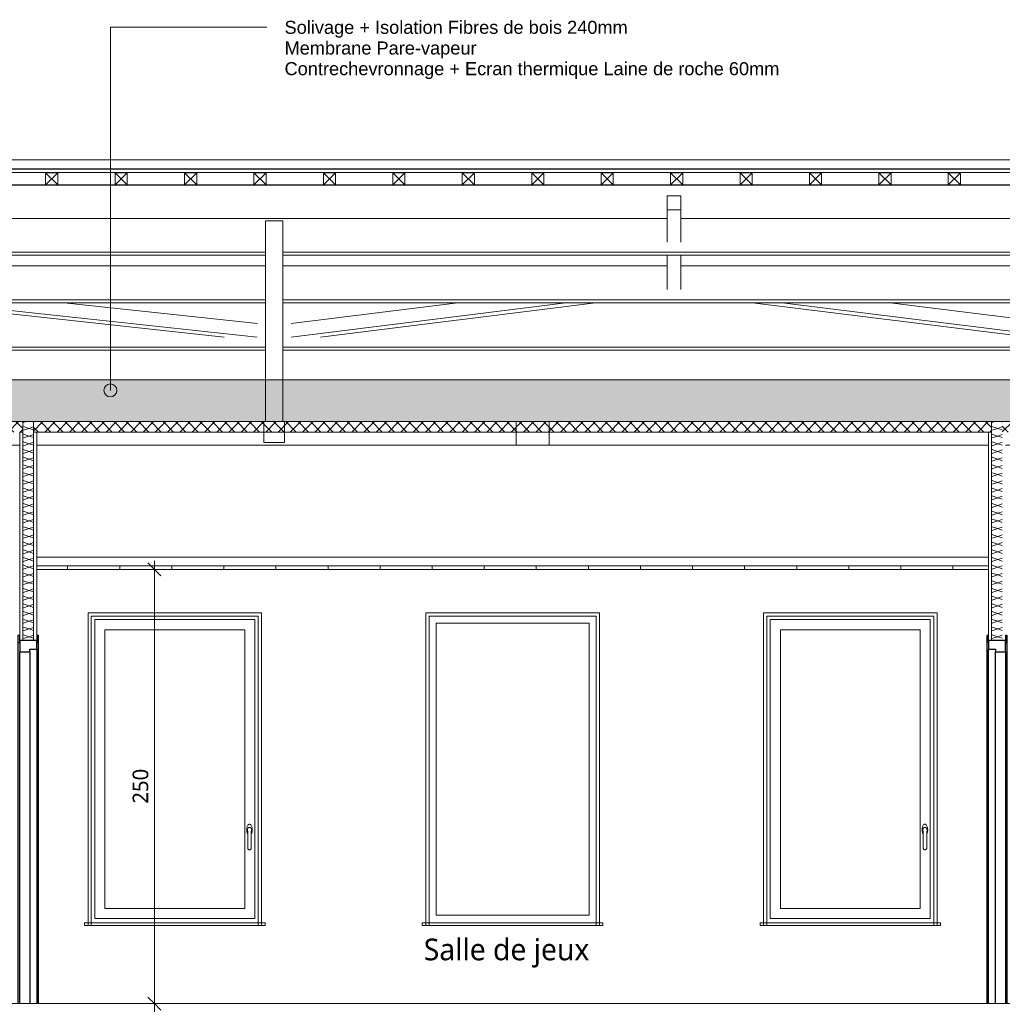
# Model space of a CAD drawing. Header units: millimetres. Extents: x -14541 to 215560, y -3285 to 6136.
# Tile 5 of 50: x 3533 to 9193, y -5 to 5666. Entities that reach past the tile are written whole.
import ezdxf

# ---------------------------------------------------------------- set-up
doc = ezdxf.new("R2010")
doc.units = ezdxf.units.MM
for name, color, linetype, lineweight in [('A-ANNO-DIMS', 211, 'Continuous', 9), ('A-ANNO-DIMS-50', 211, 'Continuous', 9), ('A-AREA-IDEN', 2, 'Continuous', 9), ('A-CLNG', 13, 'Continuous', 13), ('A-CLNG-FNSH', 13, 'Continuous', 13), ('A-CLNG-PATT', 13, 'Continuous', 13), ('A-DETL-GENF', 92, 'Continuous', 13), ('A-DOOR', 31, 'Continuous', 25), ('A-DOOR-FRAM', 31, 'Continuous', 25), ('A-FLOR', 192, 'Continuous', 13), ('A-FLOR-FNSH', 192, 'Continuous', 13), ('A-GLAZ', 151, 'Continuous', 13), ('A-ROOF', 132, 'Continuous', 13), ('A-ROOF-FNSH', 132, 'Continuous', 13), ('A-WALL', 113, 'Continuous', 13), ('A-WALL-FNSH', 113, 'Continuous', 13), ('A-WALL-PATT', 111, 'Continuous', 13), ('G-ANNO-TEXT', 231, 'Continuous', 9), ('I-WALL', 2, 'Continuous', 13), ('S-BEAM', 12, 'Continuous', 13)]:
    doc.layers.add(name, color=color, linetype=linetype, lineweight=lineweight)
doc.styles.add('Arial', font='arial.ttf', dxfattribs={"height": 75})
doc.styles.add('Trebuchet MS', font='trebuc.ttf', dxfattribs={"height": 90})
doc.styles.add('Trebuchet MS_1', font='trebuc.ttf', dxfattribs={"height": 125})
doc.dimstyles.new('Cotes100e_Intérieur', dxfattribs={"dimscale": 304.8, "dimtxt": 92.785582, "dimasz": 0.246063, "dimexe": 0.164042, "dimexo": 0.0625, "dimgap": 0.032808, "dimtad": 1, "dimdec": 0, "dimlfac": 0.1, "dimzin": 0, "dimdsep": 46, "dimtxsty": 'Trebuchet MS', "dimblk1": 'OBLIQUE', "dimblk2": 'OBLIQUE', "dimsah": 1, "dimcen": 0.09, "dimdle": 0.164042, "dimazin": 0, "dimtfac": 1, "dimtdec": 4, "dimtix": 1, "dimtmove": 0, "dimatfit": 3, "dimfxl": 0.164042, "dimfxlon": 1, "dimtvp": 1, "dimtolj": 1, "dimtzin": 0, "dimarcsym": 2})

# ---------------------------------------------------------------- blocks, each defined once
blk = doc.blocks.new('Family - IfcBeam - ENTRETOISE-251702-COUPE AA_50')
at = {"layer": 'S-BEAM', "color": 10, "lineweight": 18}
for p, q in [((2884.7, 4036.3), (4709.9, 3838.8)), ((3067.2, 4036.3), (4900.2, 3838)), ((3788.2, 4036.3), (4902.2, 3915.8))]:
    blk.add_line(p, q, dxfattribs=at)
blk = doc.blocks.new('Family - IfcBeam - PANNE-251724-COUPE AA_50')
at = {"layer": 'S-BEAM', "color": 10, "lineweight": 18}
for p, q in [((2396.8, 4522), (7262.2, 4522)), ((7342.2, 4522), (11096.9, 4522)), ((4948.8, 4327.6), (-235.2, 4327.6)), ((4948.8, 4310.1), (-235.2, 4310.1)), ((9555.6, 4327.6), (5048.8, 4327.6)), ((9555.6, 4310.1), (5048.8, 4310.1))]:
    blk.add_line(p, q, dxfattribs=at)
blk = doc.blocks.new('Family - IfcBeam - CVT-251786-COUPE AA_50')
at = {"layer": 'S-BEAM', "color": 10, "lineweight": 18}
for p, q in [((1386.3, 3351.5), (1321, 3351.5)), ((1321, 3351.5), (1321, 3258.6)), ((1525.6, 3351.5), (1386.3, 3351.5)), ((1525.6, 3306.3), (1525.6, 3351.5)), ((1525.6, 3216.5), (1525.6, 3306.3)), ((1321, 3258.6), (1321, 3216.5)), ((1321, 3216.5), (1458.6, 3216.5)), ((1458.6, 3216.5), (1525.6, 3216.5)), ((3532.6, 3216.5), (1525.6, 3216.5)), ((4933.6, 3216.5), (3630.6, 3216.5))]:
    blk.add_line(p, q, dxfattribs=at)
blk = doc.blocks.new('Family - IfcBeam - ENTRETOISE-251938-COUPE AA_50')
at = {"layer": 'S-BEAM', "color": 10, "lineweight": 18}
for p, q in [((5095.6, 3838.5), (6679, 4036.3)), ((5096.2, 3916.3), (6056.8, 4036.3)), ((5265.2, 3838.3), (6850.5, 4036.3))]:
    blk.add_line(p, q, dxfattribs=at)
blk = doc.blocks.new('Family - IfcBeam - ENTRETOISE-251996-COUPE AA_50')
at = {"layer": 'S-BEAM', "color": 10, "lineweight": 18}
for p, q in [((7296.2, 4652.7), (7262.2, 4652.7)), ((7262.2, 4652.7), (7262.2, 4605.7)), ((7342.2, 4652.7), (7296.2, 4652.7)), ((7342.2, 4617.6), (7342.2, 4652.7)), ((7262.2, 4605.7), (7262.2, 4570.4)), ((7342.2, 4570.4), (7342.2, 4617.6)), ((7262.2, 4570.4), (7307.7, 4570.4)), ((7262.2, 4570.4), (7262.2, 4385.9)), ((7307.7, 4570.4), (7342.2, 4570.4)), ((7342.2, 4570.4), (7342.2, 4385.9)), ((7262.2, 4310.1), (7262.2, 4112.1)), ((7342.2, 4310.1), (7342.2, 4112.1))]:
    blk.add_line(p, q, dxfattribs=at)
blk = doc.blocks.new('Family - IfcBeam - ENTRETOISE-252064-COUPE AA_50')
at = {"layer": 'S-BEAM', "color": 10, "lineweight": 18}
for p, q in [((7753.8, 4036.3), (9339.1, 3838.3)), ((7925.4, 4036.3), (9508.7, 3838.5)), ((8547.6, 4036.3), (9508.2, 3916.3))]:
    blk.add_line(p, q, dxfattribs=at)
blk = doc.blocks.new('Family - IfcBeam - CVT-252086-COUPE AA_50')
at = {"layer": 'S-BEAM', "color": 10, "lineweight": 18}
blk.add_line((4933.6, 3216.5), (6393.2, 3216.5), dxfattribs=at)
blk = doc.blocks.new('Family - IfcPlate - PLAT-252394-COUPE AA_50')
at = {"layer": 'S-BEAM', "color": 10, "lineweight": 18}
for p, q in [((5018.1, 4508.7), (4948.8, 4508.7)), ((4948.8, 4508.7), (4948.8, 3689.6)), ((5048.8, 4508.7), (5018.1, 4508.7)), ((5048.8, 4401.3), (5048.8, 4508.7)), ((5048.8, 3351.5), (5048.8, 4401.3)), ((4948.8, 3689.6), (4948.8, 3459.1)), ((4948.8, 3459.1), (4948.8, 3351.5)), ((4948.8, 3351.5), (5014.6, 3351.5)), ((5014.6, 3351.5), (5048.8, 3351.5))]:
    blk.add_line(p, q, dxfattribs=at)
blk = doc.blocks.new('Family - IfcBeam - CVT-252410-COUPE AA_50')
at = {"layer": 'S-BEAM', "color": 10, "lineweight": 18}
for p, q in [((6454, 3351.5), (6393.2, 3351.5)), ((6393.2, 3351.5), (6393.2, 3258.7)), ((6583.4, 3351.5), (6454, 3351.5)), ((6583.4, 3306.4), (6583.4, 3351.5)), ((6583.4, 3216.5), (6583.4, 3306.4)), ((6393.2, 3258.7), (6393.2, 3216.5)), ((6393.2, 3216.5), (6521.2, 3216.5)), ((6521.2, 3216.5), (6583.4, 3216.5)), ((9113.2, 3216.5), (6583.4, 3216.5)), ((9554.7, 3216.5), (9211.2, 3216.5))]:
    blk.add_line(p, q, dxfattribs=at)
blk = doc.blocks.new('Family - IfcBeam - PANNE-252510-COUPE AA_50')
at = {"layer": 'S-BEAM', "color": 10, "lineweight": 18}
for p, q in [((2396.8, 4248.3), (4948.8, 4248.3)), ((5048.8, 4248.3), (7262.2, 4248.3)), ((7342.2, 4248.3), (9375.5, 4248.3)), ((4948.8, 4053.8), (-235.2, 4053.8)), ((4948.8, 4036.3), (-235.2, 4036.3)), ((9555.6, 4053.8), (5048.8, 4053.8)), ((9555.6, 4036.3), (5048.8, 4036.3))]:
    blk.add_line(p, q, dxfattribs=at)
blk = doc.blocks.new('Family - IfcBeam - PANNE-252568-COUPE AA_50')
at = {"layer": 'S-BEAM', "color": 10, "lineweight": 18}
for p, q in [((4948.8, 3780.1), (-235.2, 3780.1)), ((4948.8, 3762.5), (-235.2, 3762.5)), ((9555.6, 3780.1), (5048.8, 3780.1)), ((9555.6, 3762.5), (5048.8, 3762.5))]:
    blk.add_line(p, q, dxfattribs=at)
blk = doc.blocks.new('Family - IfcBeam - CVT-252628-COUPE AA_50')
at = {"layer": 'S-BEAM', "color": 10, "lineweight": 18}
for p, q in [((5018.4, 3351.5), (4938.8, 3351.5)), ((4938.8, 3351.5), (4938.8, 3311.1)), ((5058.8, 3351.5), (5018.4, 3351.5)), ((5058.8, 3271.9), (5058.8, 3351.5)), ((4938.8, 3311.1), (4938.8, 3231.5)), ((5058.8, 3231.5), (5058.8, 3271.9)), ((4938.8, 3231.5), (4979.2, 3231.5)), ((4938.8, 3231.5), (4938.8, 3231.5)), ((4979.2, 3231.5), (5058.8, 3231.5))]:
    blk.add_line(p, q, dxfattribs=at)
blk = doc.blocks.new('GROUPE SCOLAIRE ST JULIEN - PRO - Ind A_importrevit_ifc-1-COUPE AA_50')
at = {"layer": 'S-BEAM', "color": 10, "lineweight": 18}
for name in ['Family - IfcBeam - ENTRETOISE-251996-COUPE AA_50', 'Family - IfcBeam - PANNE-251724-COUPE AA_50', 'Family - IfcPlate - PLAT-252394-COUPE AA_50', 'Family - IfcBeam - PANNE-252510-COUPE AA_50', 'Family - IfcBeam - ENTRETOISE-251702-COUPE AA_50', 'Family - IfcBeam - ENTRETOISE-251938-COUPE AA_50', 'Family - IfcBeam - ENTRETOISE-252064-COUPE AA_50', 'Family - IfcBeam - PANNE-252568-COUPE AA_50', 'Family - IfcBeam - CVT-251786-COUPE AA_50', 'Family - IfcBeam - CVT-252628-COUPE AA_50', 'Family - IfcBeam - CVT-252410-COUPE AA_50', 'Family - IfcBeam - CVT-252086-COUPE AA_50']:
    blk.add_blockref(name, (0, 0), dxfattribs=at)
blk = doc.blocks.new('PINT_ plein-vitré - P90 vitré-7767710-COUPE AA_50')
at = {"layer": 'A-DOOR', "color": 20}
for p, q in [((9113.2, 2120), (9103.2, 2120)), ((9103.2, 2120), (9103.2, 2080)), ((9113.2, 2080), (9113.2, 2120)), ((9211.2, 2120), (9211.2, 2080)), ((9221.2, 2120), (9211.2, 2120)), ((9221.2, 2080), (9221.2, 2120)), ((9103.2, 2080), (9113.2, 2080)), ((9103.2, 2080), (9103.2, 0)), ((9211.2, 2080), (9221.2, 2080)), ((9221.2, 0), (9221.2, 2080))]:
    blk.add_line(p, q, dxfattribs=at)
at = {"layer": 'A-DOOR-FRAM', "color": 20}
for p, q in [((9211.2, 2090), (9113.2, 2090)), ((9113.2, 2090), (9113.2, 2040)), ((9211.2, 2025), (9211.2, 2090)), ((9113.2, 2040), (9153.2, 2040)), ((9113.2, 0), (9113.2, 2040)), ((9153.2, 2040), (9153.2, 2025)), ((9153.2, 2025), (9211.2, 2025)), ((9153.2, 0), (9153.2, 2025)), ((9211.2, 2025), (9211.2, 0))]:
    blk.add_line(p, q, dxfattribs=at)
blk = doc.blocks.new('PINT_ plein-vitré - P90 vitré-7767712-COUPE AA_50')
at = {"layer": 'A-DOOR', "color": 20}
for p, q in [((3532.6, 2120), (3522.6, 2120)), ((3522.6, 2120), (3522.6, 2080)), ((3532.6, 2080), (3532.6, 2120)), ((3630.6, 2120), (3630.6, 2080)), ((3640.6, 2120), (3630.6, 2120)), ((3640.6, 2080), (3640.6, 2120)), ((3522.6, 2080), (3532.6, 2080)), ((3522.6, 2080), (3522.6, 0)), ((3630.6, 2080), (3640.6, 2080)), ((3640.6, 0), (3640.6, 2080))]:
    blk.add_line(p, q, dxfattribs=at)
at = {"layer": 'A-DOOR-FRAM', "color": 20}
for p, q in [((3630.6, 2090), (3532.6, 2090)), ((3532.6, 2090), (3532.6, 2025)), ((3630.6, 2040), (3630.6, 2090)), ((3532.6, 2025), (3590.6, 2025)), ((3532.6, 0), (3532.6, 2025)), ((3590.6, 2025), (3590.6, 2040)), ((3590.6, 2040), (3630.6, 2040)), ((3590.6, 2025), (3590.6, 0)), ((3630.6, 2040), (3630.6, 0))]:
    blk.add_line(p, q, dxfattribs=at)
blk = doc.blocks.new('Menuiserie Alu - 1V - 100x180cm - Bavette Alu-8372896-COUPE AA_50')
at = {"layer": 'A-GLAZ', "color": 30}
for p, q in [((3965.3, 489), (3965.3, 2211)), ((3965.3, 2211), (4887.3, 2211)), ((4887.3, 2211), (4887.3, 489)), ((4023.3, 2153), (4023.3, 547)), ((4829.3, 2153), (4023.3, 2153)), ((4829.3, 547), (4829.3, 2153)), ((4843.8, 1000.1), (4843.9, 1001.1)), ((4844, 996.6), (4843.8, 997.7)), ((4846.3, 990.2), (4846.3, 895)), ((4849.4, 1011.8), (4850.1, 1012.4)), ((4862.5, 1012.4), (4863.3, 1011.8)), ((4866.3, 895), (4866.3, 990.2)), ((4868.8, 997.7), (4868.7, 996.6)), ((4868.8, 1001.1), (4868.9, 1000.1)), ((4023.3, 547), (4829.3, 547)), ((3906.3, 465), (3906.3, 450)), ((3916.3, 465), (3906.3, 465)), ((3916.3, 465), (4936.3, 465)), ((4887.3, 489), (3965.3, 489)), ((4946.3, 465), (4936.3, 465)), ((4946.3, 450), (4946.3, 465)), ((3906.3, 450), (3916.3, 450)), ((4936.3, 450), (3916.3, 450)), ((4936.3, 450), (4946.3, 450))]:
    blk.add_line(p, q, dxfattribs=at)
at = {"layer": 'A-GLAZ', "color": 30, "flags": 128}
for points in [[(4856.3, 1033), (4853.7, 1032.5), (4851.1, 1031.2), (4848.7, 1029), (4846.5, 1026), (4844.6, 1022.4), (4842.9, 1018), (4841.7, 1013.3), (4840.8, 1008.1), (4840.4, 1002.7), (4840.4, 997.3), (4840.8, 991.9), (4841.7, 986.7), (4842.9, 982), (4844.6, 977.6), (4846.3, 974.3)], [(4866.3, 974.3), (4868.1, 977.6), (4869.7, 982), (4871, 986.7), (4871.8, 991.9), (4872.3, 997.3), (4872.3, 1002.7), (4871.8, 1008.1), (4871, 1013.3), (4869.7, 1018), (4868.1, 1022.4), (4866.2, 1026), (4863.9, 1029), (4861.5, 1031.2), (4859, 1032.5), (4856.3, 1033)], [(4844.1, 1002.5), (4843.8, 999.3), (4844.1, 996.1), (4844.9, 993), (4846.3, 990.2)], [(4851.3, 1013), (4852, 1013.4), (4854.9, 1014.2), (4856, 1014.3)], [(4856.8, 1014.3), (4857.8, 1014.2), (4860.6, 1013.4), (4861.4, 1013)], [(4866.3, 990.2), (4867.7, 993), (4868.6, 996.1), (4868.9, 999.3), (4868.6, 1002.5)], [(4858.1, 885.2), (4856.3, 885), (4854.5, 885.2), (4852.8, 885.7), (4851.1, 886.5), (4849.7, 887.5), (4848.4, 888.9), (4847.5, 890.4), (4846.8, 892.1)], [(4865.9, 892.1), (4865.2, 890.4), (4864.2, 888.9), (4863, 887.5), (4861.5, 886.5), (4859.9, 885.7), (4859.3, 885.5)]]:
    blk.add_lwpolyline(points, dxfattribs=at)
at = {"layer": 'A-GLAZ', "color": 30}
for start, end in [(180, 236.2042), (303.7958, 0)]:
    blk.add_arc((4856.3, 895), 10, start, end, dxfattribs=at)
for points, knots in [([(4845.8, 1007.4), (4845.7, 1007.4), (4845.6, 1007.2), (4845.5, 1006.9), (4845.4, 1006.7), (4845.3, 1006.5), (4845.2, 1006.3), (4845.1, 1006.1), (4845, 1005.9), (4845, 1005.7), (4844.9, 1005.5), (4844.8, 1005.2), (4844.6, 1004.7), (4844.5, 1004.2), (4844.3, 1003.5), (4844.1, 1002.9), (4844.1, 1002.5)], [0, 0, 0, 0, 0.166667, 0.25, 0.291667, 0.333333, 0.375, 0.416667, 0.458333, 0.5, 0.541667, 0.583333, 0.666667, 0.75, 0.833333, 1, 1, 1, 1]), ([(4866.9, 1007.4), (4866.6, 1008), (4866.1, 1008.8), (4865.4, 1009.7), (4865, 1010.2), (4864.7, 1010.5), (4864.4, 1010.9), (4864.1, 1011.1), (4863.9, 1011.3), (4863.6, 1011.6), (4863.2, 1012), (4862.7, 1012.4), (4862.2, 1012.6), (4862, 1012.8), (4861.7, 1012.9), (4861.5, 1013), (4861.1, 1013.1), (4860.6, 1013.3), (4860, 1013.6), (4859, 1013.9), (4858.1, 1014.1), (4857.2, 1014.3), (4856.8, 1014.3), (4856.4, 1014.3), (4856.1, 1014.3), (4855.6, 1014.3), (4854.8, 1014.1), (4853.7, 1013.9), (4852.8, 1013.6), (4852.1, 1013.3), (4851.6, 1013.1), (4851.2, 1013), (4851, 1012.9), (4850.7, 1012.8), (4850.4, 1012.6), (4850, 1012.4), (4849.5, 1012), (4849.1, 1011.6), (4848.8, 1011.4), (4848.7, 1011.2), (4848.5, 1011.1), (4848.4, 1011), (4848.3, 1010.8), (4848, 1010.6), (4847.6, 1010.2), (4847.3, 1009.7), (4846.8, 1009.1), (4846.3, 1008.3), (4845.9, 1007.7), (4845.8, 1007.4)], [0, 0, 0, 0, 0.125, 0.15625, 0.1875, 0.21875, 0.234375, 0.25, 0.265625, 0.28125, 0.3125, 0.34375, 0.359375, 0.367188, 0.375, 0.382812, 0.390625, 0.40625, 0.421875, 0.4375, 0.46875, 0.484375, 0.492188, 0.5, 0.507812, 0.515625, 0.53125, 0.5625, 0.578125, 0.59375, 0.609375, 0.617188, 0.625, 0.632812, 0.640625, 0.65625, 0.6875, 0.71875, 0.734375, 0.742188, 0.75, 0.757812, 0.765625, 0.78125, 0.8125, 0.84375, 0.875, 0.9375, 1, 1, 1, 1]), ([(4868.6, 1002.5), (4868.5, 1002.9), (4868.4, 1003.5), (4868.2, 1004.2), (4868.1, 1004.7), (4868, 1005), (4867.9, 1005.2), (4867.8, 1005.5), (4867.7, 1005.7), (4867.6, 1005.9), (4867.5, 1006.1), (4867.5, 1006.3), (4867.4, 1006.5), (4867.3, 1006.7), (4867.2, 1006.9), (4867, 1007.2), (4866.9, 1007.4), (4866.9, 1007.4)], [0, 0, 0, 0, 0.166667, 0.25, 0.333333, 0.375, 0.416667, 0.458333, 0.5, 0.541667, 0.583333, 0.625, 0.666667, 0.708333, 0.75, 0.833333, 1, 1, 1, 1]), ([(4850.8, 886.7), (4851.2, 886.4), (4851.8, 886.1), (4852.7, 885.7), (4853.3, 885.5), (4853.8, 885.4), (4854.1, 885.3), (4854.5, 885.2), (4854.8, 885.1), (4855.2, 885.1), (4855.7, 885), (4856.3, 885), (4857, 885), (4857.4, 885.1), (4857.8, 885.1), (4858.2, 885.2), (4858.5, 885.3), (4858.9, 885.4), (4859.4, 885.5), (4859.9, 885.7), (4860.8, 886.1), (4861.5, 886.4), (4861.9, 886.7)], [0, 0, 0, 0, 0.125, 0.1875, 0.25, 0.28125, 0.3125, 0.34375, 0.375, 0.40625, 0.4375, 0.5, 0.5625, 0.59375, 0.625, 0.65625, 0.6875, 0.71875, 0.75, 0.8125, 0.875, 1, 1, 1, 1])]:
    blk.add_open_spline(points, degree=3, knots=knots, dxfattribs=at)
for points in [[(4846.8, 892.1), (4846.6, 892.6), (4846.4, 893.5), (4846.3, 894.5), (4846.3, 895)], [(4866.3, 895), (4866.3, 894.5), (4866.3, 893.5), (4866, 892.6), (4865.9, 892.1)]]:
    blk.add_open_spline(points, degree=3, dxfattribs=at)
blk = doc.blocks.new('Menuiserie Alu - 1fixe - 100x180cm - Bavette Alu-8372831-COUPE AA_50')
at = {"layer": 'A-GLAZ', "color": 30}
for p, q in [((5930.9, 2191), (6812.9, 2191)), ((5930.9, 509), (5930.9, 2191)), ((6812.9, 2191), (6812.9, 509)), ((5851.9, 465), (5851.9, 450)), ((5861.9, 465), (5851.9, 465)), ((5861.9, 465), (6881.9, 465)), ((6812.9, 509), (5930.9, 509)), ((6891.9, 465), (6881.9, 465)), ((6891.9, 450), (6891.9, 465)), ((5851.9, 450), (5861.9, 450)), ((6881.9, 450), (5861.9, 450)), ((6881.9, 450), (6891.9, 450))]:
    blk.add_line(p, q, dxfattribs=at)
blk = doc.blocks.new('Menuiserie Alu - 1V - 100x180cm - Bavette Alu-8284131-COUPE AA_50')
at = {"layer": 'A-GLAZ', "color": 30}
for p, q in [((7856.5, 489), (7856.5, 2211)), ((7856.5, 2211), (8778.5, 2211)), ((8778.5, 2211), (8778.5, 489)), ((7914.5, 2153), (7914.5, 547)), ((8720.5, 2153), (7914.5, 2153)), ((8720.5, 547), (8720.5, 2153)), ((8734.9, 1000.1), (8735, 1001.1)), ((8735.1, 996.6), (8735, 997.7)), ((8737.5, 990.2), (8737.5, 895)), ((8740.5, 1011.8), (8741.3, 1012.4)), ((8753.7, 1012.4), (8754.4, 1011.8)), ((8757.5, 895), (8757.5, 990.2)), ((8759.9, 997.7), (8759.8, 996.6)), ((8759.9, 1001.1), (8760, 1000.1)), ((7914.5, 547), (8720.5, 547)), ((7797.5, 465), (7797.5, 450)), ((7807.5, 465), (7797.5, 465)), ((7807.5, 465), (8827.5, 465)), ((8778.5, 489), (7856.5, 489)), ((8837.5, 465), (8827.5, 465)), ((8837.5, 450), (8837.5, 465)), ((7797.5, 450), (7807.5, 450)), ((8827.5, 450), (7807.5, 450)), ((8827.5, 450), (8837.5, 450))]:
    blk.add_line(p, q, dxfattribs=at)
at = {"layer": 'A-GLAZ', "color": 30, "flags": 128}
for points in [[(8747.5, 1033), (8744.8, 1032.5), (8742.3, 1031.2), (8739.8, 1029), (8737.6, 1026), (8735.7, 1022.4), (8734.1, 1018), (8732.8, 1013.3), (8731.9, 1008.1), (8731.5, 1002.7), (8731.5, 997.3), (8731.9, 991.9), (8732.8, 986.7), (8734.1, 982), (8735.7, 977.6), (8737.4, 974.3)], [(8757.5, 974.3), (8759.2, 977.6), (8760.8, 982), (8762.1, 986.7), (8763, 991.9), (8763.4, 997.3), (8763.4, 1002.7), (8763, 1008.1), (8762.1, 1013.3), (8760.8, 1018), (8759.2, 1022.4), (8757.3, 1026), (8755.1, 1029), (8752.6, 1031.2), (8750.1, 1032.5), (8747.5, 1033)], [(8735.2, 1002.5), (8734.9, 999.3), (8735.2, 996.1), (8736.1, 993), (8737.5, 990.2)], [(8742.4, 1013), (8743.1, 1013.4), (8746, 1014.2), (8747.2, 1014.3)], [(8747.9, 1014.3), (8748.9, 1014.2), (8751.8, 1013.4), (8752.5, 1013)], [(8757.5, 990.2), (8758.9, 993), (8759.7, 996.1), (8760, 999.3), (8759.7, 1002.5)], [(8749.3, 885.2), (8747.5, 885), (8745.6, 885.2), (8743.9, 885.7), (8742.3, 886.5), (8740.8, 887.5), (8739.6, 888.9), (8738.6, 890.4), (8737.9, 892.1)], [(8757, 892.1), (8756.3, 890.4), (8755.3, 888.9), (8754.1, 887.5), (8752.6, 886.5), (8751, 885.7), (8750.4, 885.5)]]:
    blk.add_lwpolyline(points, dxfattribs=at)
at = {"layer": 'A-GLAZ', "color": 30}
for start, end in [(180, 236.2042), (303.7958, 0)]:
    blk.add_arc((8747.5, 895), 10, start, end, dxfattribs=at)
for points, knots in [([(8736.9, 1007.4), (8736.8, 1007.4), (8736.7, 1007.2), (8736.6, 1006.9), (8736.5, 1006.7), (8736.4, 1006.5), (8736.3, 1006.3), (8736.2, 1006.1), (8736.2, 1005.9), (8736.1, 1005.7), (8736, 1005.5), (8735.9, 1005.2), (8735.7, 1004.7), (8735.6, 1004.2), (8735.4, 1003.5), (8735.2, 1002.9), (8735.2, 1002.5)], [0, 0, 0, 0, 0.166667, 0.25, 0.291667, 0.333333, 0.375, 0.416667, 0.458333, 0.5, 0.541667, 0.583333, 0.666667, 0.75, 0.833333, 1, 1, 1, 1]), ([(8758, 1007.4), (8757.7, 1008), (8757.2, 1008.8), (8756.5, 1009.7), (8756.1, 1010.2), (8755.8, 1010.5), (8755.5, 1010.9), (8755.3, 1011.1), (8755, 1011.3), (8754.7, 1011.6), (8754.3, 1012), (8753.8, 1012.4), (8753.4, 1012.6), (8753.1, 1012.8), (8752.9, 1012.9), (8752.6, 1013), (8752.2, 1013.1), (8751.7, 1013.3), (8751.1, 1013.6), (8750.2, 1013.9), (8749.2, 1014.1), (8748.3, 1014.3), (8747.9, 1014.3), (8747.5, 1014.3), (8747.2, 1014.3), (8746.7, 1014.3), (8745.9, 1014.1), (8744.9, 1013.9), (8743.9, 1013.6), (8743.2, 1013.3), (8742.7, 1013.1), (8742.3, 1013), (8742.1, 1012.9), (8741.8, 1012.8), (8741.5, 1012.6), (8741.1, 1012.4), (8740.6, 1012), (8740.2, 1011.6), (8739.9, 1011.4), (8739.8, 1011.2), (8739.7, 1011.1), (8739.5, 1011), (8739.4, 1010.8), (8739.1, 1010.6), (8738.8, 1010.2), (8738.4, 1009.7), (8737.9, 1009.1), (8737.4, 1008.3), (8737, 1007.7), (8736.9, 1007.4)], [0, 0, 0, 0, 0.125, 0.15625, 0.1875, 0.21875, 0.234375, 0.25, 0.265625, 0.28125, 0.3125, 0.34375, 0.359375, 0.367188, 0.375, 0.382812, 0.390625, 0.40625, 0.421875, 0.4375, 0.46875, 0.484375, 0.492188, 0.5, 0.507812, 0.515625, 0.53125, 0.5625, 0.578125, 0.59375, 0.609375, 0.617188, 0.625, 0.632812, 0.640625, 0.65625, 0.6875, 0.71875, 0.734375, 0.742188, 0.75, 0.757812, 0.765625, 0.78125, 0.8125, 0.84375, 0.875, 0.9375, 1, 1, 1, 1]), ([(8759.7, 1002.5), (8759.7, 1002.9), (8759.5, 1003.5), (8759.3, 1004.2), (8759.2, 1004.7), (8759.1, 1005), (8759, 1005.2), (8758.9, 1005.5), (8758.8, 1005.7), (8758.7, 1005.9), (8758.7, 1006.1), (8758.6, 1006.3), (8758.5, 1006.5), (8758.4, 1006.7), (8758.3, 1006.9), (8758.2, 1007.2), (8758.1, 1007.4), (8758, 1007.4)], [0, 0, 0, 0, 0.166667, 0.25, 0.333333, 0.375, 0.416667, 0.458333, 0.5, 0.541667, 0.583333, 0.625, 0.666667, 0.708333, 0.75, 0.833333, 1, 1, 1, 1]), ([(8741.9, 886.7), (8742.3, 886.4), (8742.9, 886.1), (8743.8, 885.7), (8744.4, 885.5), (8744.9, 885.4), (8745.2, 885.3), (8745.6, 885.2), (8746, 885.1), (8746.3, 885.1), (8746.8, 885), (8747.5, 885), (8748.1, 885), (8748.6, 885.1), (8748.9, 885.1), (8749.3, 885.2), (8749.7, 885.3), (8750, 885.4), (8750.5, 885.5), (8751.1, 885.7), (8752, 886.1), (8752.6, 886.4), (8753, 886.7)], [0, 0, 0, 0, 0.125, 0.1875, 0.25, 0.28125, 0.3125, 0.34375, 0.375, 0.40625, 0.4375, 0.5, 0.5625, 0.59375, 0.625, 0.65625, 0.6875, 0.71875, 0.75, 0.8125, 0.875, 1, 1, 1, 1])]:
    blk.add_open_spline(points, degree=3, knots=knots, dxfattribs=at)
for points in [[(8737.9, 892.1), (8737.7, 892.6), (8737.5, 893.5), (8737.5, 894.5), (8737.5, 895)], [(8757.5, 895), (8757.5, 894.5), (8757.4, 893.5), (8757.2, 892.6), (8757, 892.1)]]:
    blk.add_open_spline(points, degree=3, dxfattribs=at)
blk = doc.blocks.new('Répétition de détail - Croix 70x70-8055932-COUPE AA_50')
at = {"layer": 'A-DETL-GENF'}
for p, q in [((3752.2, 4785), (3682.2, 4785)), ((3682.2, 4785), (3682.2, 4715)), ((3682.2, 4785), (3752.2, 4785)), ((3682.2, 4715), (3682.2, 4785)), ((3752.2, 4715), (3682.2, 4785)), ((3752.2, 4785), (3682.2, 4715)), ((3752.2, 4715), (3752.2, 4785)), ((3752.2, 4785), (3752.2, 4715)), ((4152.2, 4785), (4082.2, 4785)), ((4082.2, 4785), (4082.2, 4715)), ((4082.2, 4785), (4152.2, 4785)), ((4082.2, 4715), (4082.2, 4785)), ((4152.2, 4715), (4082.2, 4785)), ((4152.2, 4785), (4082.2, 4715)), ((4152.2, 4715), (4152.2, 4785)), ((4152.2, 4785), (4152.2, 4715)), ((4552.2, 4785), (4482.2, 4785)), ((4482.2, 4785), (4482.2, 4715)), ((4482.2, 4785), (4552.2, 4785)), ((4482.2, 4715), (4482.2, 4785)), ((4552.2, 4715), (4482.2, 4785)), ((4552.2, 4785), (4482.2, 4715)), ((4552.2, 4715), (4552.2, 4785)), ((4552.2, 4785), (4552.2, 4715)), ((4952.2, 4785), (4882.2, 4785)), ((4882.2, 4785), (4882.2, 4715)), ((4882.2, 4785), (4952.2, 4785)), ((4882.2, 4715), (4882.2, 4785)), ((4952.2, 4715), (4882.2, 4785)), ((4952.2, 4785), (4882.2, 4715)), ((4952.2, 4715), (4952.2, 4785)), ((4952.2, 4785), (4952.2, 4715)), ((5352.2, 4785), (5282.2, 4785)), ((5282.2, 4785), (5282.2, 4715)), ((5282.2, 4785), (5352.2, 4785)), ((5282.2, 4715), (5282.2, 4785)), ((5352.2, 4715), (5282.2, 4785)), ((5352.2, 4785), (5282.2, 4715)), ((5352.2, 4715), (5352.2, 4785)), ((5352.2, 4785), (5352.2, 4715)), ((5752.2, 4785), (5682.2, 4785)), ((5682.2, 4785), (5682.2, 4715)), ((5682.2, 4785), (5752.2, 4785)), ((5682.2, 4715), (5682.2, 4785)), ((5752.2, 4715), (5682.2, 4785)), ((5752.2, 4785), (5682.2, 4715)), ((5752.2, 4715), (5752.2, 4785)), ((5752.2, 4785), (5752.2, 4715)), ((6152.2, 4785), (6082.2, 4785)), ((6082.2, 4785), (6082.2, 4715)), ((6082.2, 4785), (6152.2, 4785)), ((6082.2, 4715), (6082.2, 4785)), ((6152.2, 4715), (6082.2, 4785)), ((6152.2, 4785), (6082.2, 4715)), ((6152.2, 4715), (6152.2, 4785)), ((6152.2, 4785), (6152.2, 4715)), ((6552.2, 4785), (6482.2, 4785)), ((6482.2, 4785), (6482.2, 4715)), ((6482.2, 4785), (6552.2, 4785)), ((6482.2, 4715), (6482.2, 4785)), ((6552.2, 4715), (6482.2, 4785)), ((6552.2, 4785), (6482.2, 4715)), ((6552.2, 4715), (6552.2, 4785)), ((6552.2, 4785), (6552.2, 4715)), ((6952.2, 4785), (6882.2, 4785)), ((6882.2, 4785), (6882.2, 4715)), ((6882.2, 4785), (6952.2, 4785)), ((6882.2, 4715), (6882.2, 4785)), ((6952.2, 4715), (6882.2, 4785)), ((6952.2, 4785), (6882.2, 4715)), ((6952.2, 4715), (6952.2, 4785)), ((6952.2, 4785), (6952.2, 4715)), ((7352.2, 4785), (7282.2, 4785)), ((7282.2, 4785), (7282.2, 4715)), ((7282.2, 4785), (7352.2, 4785)), ((7282.2, 4715), (7282.2, 4785)), ((7352.2, 4715), (7282.2, 4785)), ((7352.2, 4785), (7282.2, 4715)), ((7352.2, 4715), (7352.2, 4785)), ((7352.2, 4785), (7352.2, 4715)), ((7752.2, 4785), (7682.2, 4785)), ((7682.2, 4785), (7682.2, 4715)), ((7682.2, 4785), (7752.2, 4785)), ((7682.2, 4715), (7682.2, 4785)), ((7752.2, 4715), (7682.2, 4785)), ((7752.2, 4785), (7682.2, 4715)), ((7752.2, 4715), (7752.2, 4785)), ((7752.2, 4785), (7752.2, 4715)), ((8152.2, 4785), (8082.2, 4785)), ((8082.2, 4785), (8082.2, 4715)), ((8082.2, 4785), (8152.2, 4785)), ((8082.2, 4715), (8082.2, 4785)), ((8152.2, 4715), (8082.2, 4785)), ((8152.2, 4785), (8082.2, 4715)), ((8152.2, 4715), (8152.2, 4785)), ((8152.2, 4785), (8152.2, 4715)), ((8552.2, 4785), (8482.2, 4785)), ((8482.2, 4785), (8482.2, 4715)), ((8482.2, 4785), (8552.2, 4785)), ((8482.2, 4715), (8482.2, 4785)), ((8552.2, 4715), (8482.2, 4785)), ((8552.2, 4785), (8482.2, 4715)), ((8552.2, 4715), (8552.2, 4785)), ((8552.2, 4785), (8552.2, 4715)), ((8952.2, 4785), (8882.2, 4785)), ((8882.2, 4785), (8882.2, 4715)), ((8882.2, 4785), (8952.2, 4785)), ((8882.2, 4715), (8882.2, 4785)), ((8952.2, 4715), (8882.2, 4785)), ((8952.2, 4785), (8882.2, 4715)), ((8952.2, 4715), (8952.2, 4785)), ((8952.2, 4785), (8952.2, 4715)), ((3682.2, 4715), (3752.2, 4715)), ((3752.2, 4715), (3682.2, 4715)), ((4082.2, 4715), (4152.2, 4715)), ((4152.2, 4715), (4082.2, 4715)), ((4482.2, 4715), (4552.2, 4715)), ((4552.2, 4715), (4482.2, 4715)), ((4882.2, 4715), (4952.2, 4715)), ((4952.2, 4715), (4882.2, 4715)), ((5282.2, 4715), (5352.2, 4715)), ((5352.2, 4715), (5282.2, 4715)), ((5682.2, 4715), (5752.2, 4715)), ((5752.2, 4715), (5682.2, 4715)), ((6082.2, 4715), (6152.2, 4715)), ((6152.2, 4715), (6082.2, 4715)), ((6482.2, 4715), (6552.2, 4715)), ((6552.2, 4715), (6482.2, 4715)), ((6882.2, 4715), (6952.2, 4715)), ((6952.2, 4715), (6882.2, 4715)), ((7282.2, 4715), (7352.2, 4715)), ((7352.2, 4715), (7282.2, 4715)), ((7682.2, 4715), (7752.2, 4715)), ((7752.2, 4715), (7682.2, 4715)), ((8082.2, 4715), (8152.2, 4715)), ((8152.2, 4715), (8082.2, 4715)), ((8482.2, 4715), (8552.2, 4715)), ((8552.2, 4715), (8482.2, 4715)), ((8882.2, 4715), (8952.2, 4715)), ((8952.2, 4715), (8882.2, 4715))]:
    blk.add_line(p, q, dxfattribs=at)
blk = doc.blocks.new('DIMBLOCK2-COUPE AA_50')
at = {"layer": 'A-ANNO-DIMS-50'}
for p, q in [((4308.3, 2500), (4258.3, 2500)), ((4308.3, 2500), (4270.8, 2537.5)), ((4308.3, 2550), (4308.3, -50)), ((4308.3, 2500), (4345.8, 2462.5)), ((4308.3, 2500), (4358.3, 2500)), ((4308.3, 0), (4258.3, 0)), ((4308.3, 0), (4270.8, 37.5)), ((4308.3, 0), (4345.8, -37.5)), ((4308.3, 0), (4358.3, 0))]:
    blk.add_line(p, q, dxfattribs=at)
at = {"layer": 'A-ANNO-DIMS-50', "color": 0, "insert": (4183.2, 1150.9), "char_height": 90, "width": 237.783, "attachment_point": 1, "rotation": 90, "line_spacing_factor": 1.048425, "style": 'Trebuchet MS'}
blk.add_mtext('250', dxfattribs=at)
blk = doc.blocks.new('_Oblique')
at = {"color": 0, "linetype": 'ByBlock', "lineweight": -2}
blk.add_line((-0.5, -0.5), (0.5, 0.5), dxfattribs=at)

msp = doc.modelspace()

# ---------------------------------------------------------------- hatches: boundary and pattern name
at = {"layer": 'A-CLNG-PATT'}
h = msp.add_hatch(dxfattribs=at)
h.set_pattern_fill('FP_17', color=30, angle=-225, style=0, pattern_type=2)
h.set_pattern_definition([(225, (8715.084, 3591.475), (-88.8996, -177.79988), [15.715, -110.008]), (225, (8681.747, 3513.69), (-88.8996, -177.79988), [15.715, -110.008]), (225, (8670.634, 3591.475), (-88.8996, -177.79988), [15.715, -110.008]), (225, (8637.297, 3513.69), (-88.8996, -177.79988), [15.715, -110.008]), (251.565, (8703.972, 3580.362), (-88.89985, -355.599625), [35.141, -245.986]), (251.565, (8692.86, 3547.025), (-88.89985, -355.599625), [35.141, -245.986]), (251.565, (8659.522, 3580.362), (-88.89985, -355.599625), [35.141, -245.986]), (251.565, (8648.41, 3547.025), (-88.89985, -355.599625), [35.141, -245.986]), (315, (8703.97, 3513.69), (-88.8996, 177.79988), [15.715, -110.008]), (315, (8670.634, 3591.475), (-88.8996, 177.79988), [15.715, -110.008]), (315, (8659.52, 3513.69), (-88.8996, 177.79988), [15.715, -110.008]), (315, (8626.184, 3591.475), (-88.8996, 177.79988), [15.715, -110.008]), (288.435, (8692.86, 3547.025), (-88.89985, 355.599625), [35.141, -245.986]), (288.435, (8681.746, 3580.362), (-88.89985, 355.599625), [35.141, -245.986]), (288.435, (8648.41, 3547.025), (-88.89985, 355.599625), [35.141, -245.986]), (288.435, (8637.297, 3580.362), (-88.89985, 355.599625), [35.141, -245.986])])
h.paths.add_polyline_path([(-4324, 3351.5), (21754.2, 3351.5), (21754.2, 3591.5), (-4324, 3591.5), (-4324, 3536.6)])
h = msp.add_hatch(dxfattribs=at)
h.set_pattern_fill('FP_16', color=30, angle=-225, style=0, pattern_type=2)
h.set_pattern_definition([(225, (8715.084, 3591.475), (35.35534, -35.35534), []), (315, (8715.084, 3591.475), (35.35534, 35.35534), [])])
h.paths.add_polyline_path([(9193.2, 3291.5), (17023, 3291.5), (17023, 3351.5), (9193.2, 3351.5)])
h.paths.add_polyline_path([(21754.2, 3291.5), (21754.2, 3351.5), (17085, 3351.5), (17085, 3291.5), (21333.9, 3291.5)])
h.paths.add_polyline_path([(-3502.9, 3291.5), (3550.6, 3291.5), (3550.6, 3351.5), (-4324, 3351.5), (-4324, 3291.5)])
h.paths.add_polyline_path([(3630.6, 3291.5), (9131.2, 3291.5), (9131.2, 3351.5), (3612.6, 3351.5), (3612.6, 3291.5)])
h = msp.add_hatch(dxfattribs=at)
h.set_pattern_fill('FP_13', color=30, style=0, pattern_type=2)
h.set_pattern_definition([(90, (9808.5, 3183.1), (-300, 2e-14), [])])
h.paths.add_polyline_path([(8455.6, 2500), (9113.2, 2500), (9113.2, 2520), (3630.6, 2520), (3630.6, 2500), (7535.7, 2500)])
at = {"layer": 'A-WALL-PATT'}
h = msp.add_hatch(dxfattribs=at)
h.set_pattern_fill('FP_1', color=30, angle=135, style=0, pattern_type=2)
h.set_pattern_definition([(135, (3630.62, 1645.74), (-177.7999, 88.8996), [15.715, -110.008]), (135, (3552.83, 1679.075), (-177.7999, 88.8996), [15.715, -110.008]), (135, (3630.62, 1690.187), (-177.7999, 88.8996), [15.715, -110.008]), (135, (3552.83, 1723.525), (-177.8, 88.8996), [15.715, -110.008]), (161.565, (3619.506, 1656.85), (-355.59962, 88.89985), [35.141, -245.986]), (161.565, (3586.168, 1667.962), (-355.59962, 88.89985), [35.141, -245.986]), (161.565, (3619.505, 1701.3), (-355.59962, 88.89985), [35.141, -245.986]), (161.565, (3586.168, 1712.413), (-355.59962, 88.89985), [35.141, -245.986]), (225, (3552.83, 1656.85), (177.7999, 88.8996), [15.715, -110.008]), (225, (3630.62, 1690.187), (177.7999, 88.8996), [15.715, -110.008]), (225, (3552.83, 1701.3), (177.7999, 88.8996), [15.715, -110.008]), (225, (3630.62, 1734.64), (177.8, 88.8996), [15.715, -110.008]), (198.435, (3586.168, 1667.962), (355.59962, 88.89985), [35.141, -245.986]), (198.435, (3619.506, 1679.075), (355.59962, 88.89985), [35.141, -245.986]), (198.435, (3586.168, 1712.413), (355.59962, 88.89985), [35.141, -245.986]), (198.435, (3619.506, 1723.525), (355.59962, 88.89985), [35.141, -245.986])])
h.paths.add_polyline_path([(3612.6, 2090), (3612.6, 3351.5), (3550.6, 3351.5), (3550.6, 2090)])
h = msp.add_hatch(dxfattribs=at)
h.set_pattern_fill('FP_2', color=30, angle=135, style=0, pattern_type=2)
h.set_pattern_definition([(135, (9211.165, 1645.74), (-177.7999, 88.8996), [15.715, -110.008]), (135, (9133.38, 1679.075), (-177.7999, 88.8996), [15.715, -110.008]), (135, (9211.165, 1690.19), (-177.7999, 88.8996), [15.715, -110.008]), (135, (9133.38, 1723.525), (-177.8, 88.8996), [15.715, -110.008]), (161.565, (9200.052, 1656.85), (-355.59962, 88.89985), [35.141, -245.986]), (161.565, (9166.715, 1667.962), (-355.59962, 88.89985), [35.141, -245.986]), (161.565, (9200.052, 1701.3), (-355.59962, 88.89985), [35.141, -245.986]), (161.565, (9166.715, 1712.413), (-355.59962, 88.89985), [35.141, -245.986]), (225, (9133.38, 1656.85), (177.7999, 88.8996), [15.715, -110.008]), (225, (9211.165, 1690.19), (177.7999, 88.8996), [15.715, -110.008]), (225, (9133.38, 1701.3), (177.7999, 88.8996), [15.715, -110.008]), (225, (9211.165, 1734.64), (177.8, 88.8996), [15.715, -110.008]), (198.435, (9166.715, 1667.962), (355.59962, 88.89985), [35.141, -245.986]), (198.435, (9200.052, 1679.075), (355.59962, 88.89985), [35.141, -245.986]), (198.435, (9166.715, 1712.413), (355.59962, 88.89985), [35.141, -245.986]), (198.435, (9200.053, 1723.525), (355.59962, 88.89985), [35.141, -245.986])])
h.paths.add_polyline_path([(9193.2, 2090), (9193.2, 3351.5), (9131.2, 3351.5), (9131.2, 2090)])
at = {"layer": 'G-ANNO-TEXT'}
h = msp.add_hatch(color=7, dxfattribs=at)
edge = h.paths.add_edge_path()
edge.add_arc((4055.1, 3531.6), 37.5, 0, 360)

# ---------------------------------------------------------------- linework, layer by layer
at = {"layer": 'A-CLNG', "color": 30}
for p, q in [((21754.2, 3591.5), (-4324, 3591.5)), ((21754.2, 3351.5), (-4324, 3351.5)), ((3630.6, 3291.5), (9113.2, 3291.5)), ((9113.2, 2570), (3630.6, 2570)), ((9113.2, 2520), (3630.6, 2520))]:
    msp.add_line(p, q, dxfattribs=at)
at = {"layer": 'A-CLNG-FNSH', "color": 30}
msp.add_line((3630.6, 2500), (9113.2, 2500), dxfattribs=at)
at = {"layer": 'A-FLOR', "color": 30}
for p, q in [((3926.3, 2250), (4926.3, 2250)), ((3926.3, 2250), (3926.3, 2231)), ((4907.3, 2231), (3945.3, 2231)), ((4926.3, 2250), (4926.3, 2231)), ((5871.9, 2250), (6871.9, 2250)), ((5871.9, 2250), (5871.9, 2231)), ((6852.9, 2231), (5890.9, 2231)), ((6871.9, 2250), (6871.9, 2231)), ((7817.5, 2250), (8817.5, 2250)), ((7817.5, 2250), (7817.5, 2231)), ((8798.5, 2231), (7836.5, 2231)), ((8817.5, 2250), (8817.5, 2231))]:
    msp.add_line(p, q, dxfattribs=at)
at = {"layer": 'A-FLOR-FNSH', "color": 30}
msp.add_line((17005, 0), (-4261, 0), dxfattribs=at)
at = {"layer": 'A-ROOF', "color": 20, "lineweight": 25}
for p, q in [((-11692, 4807), (22152.2, 4807)), ((-4261, 4714.4), (21691.2, 4714.4))]:
    msp.add_line(p, q, dxfattribs=at)
at = {"layer": 'A-ROOF', "color": 30}
msp.add_line((-11692, 4786.4), (22152.2, 4786.4), dxfattribs=at)
at = {"layer": 'A-ROOF-FNSH', "color": 30}
msp.add_line((22152.2, 4858.4), (-11692, 4858.4), dxfattribs=at)
at = {"layer": 'A-WALL', "color": 30}
for p, q in [((3550.6, 3351.5), (3550.6, 2090)), ((3612.6, 3351.5), (3612.6, 2090)), ((9131.2, 3351.5), (9131.2, 2090)), ((3550.6, 3291.5), (3532.6, 3291.5)), ((3630.6, 3291.5), (3612.6, 3291.5)), ((9131.2, 3291.5), (9113.2, 3291.5)), ((3550.6, 2090), (3612.6, 2090)), ((9131.2, 2090), (9193.2, 2090))]:
    msp.add_line(p, q, dxfattribs=at)
at = {"layer": 'A-WALL-FNSH', "color": 30}
for p, q in [((3532.6, 3291.5), (3532.6, 2090)), ((3630.6, 2090), (3630.6, 3291.5)), ((9113.2, 3291.5), (9113.2, 2090)), ((3532.6, 2090), (3550.6, 2090)), ((3612.6, 2090), (3630.6, 2090)), ((9113.2, 2090), (9131.2, 2090))]:
    msp.add_line(p, q, dxfattribs=at)
at = {"layer": 'G-ANNO-TEXT', "color": 50}
for p, q in [((4055.1, 5622.5), (4956.7, 5622.5)), ((4055.1, 3531.6), (4055.1, 5622.5))]:
    msp.add_line(p, q, dxfattribs=at)
msp.add_circle((4055.1, 3531.6), 37.5, dxfattribs=at)
at = {"layer": 'I-WALL', "color": 30}
for p, q in [((3926.3, 450), (3926.3, 2231)), ((3945.3, 2231), (3945.3, 450)), ((4907.3, 450), (4907.3, 2231)), ((4926.3, 2231), (4926.3, 450)), ((5871.9, 450), (5871.9, 2231)), ((5890.9, 2231), (5890.9, 450)), ((6852.9, 450), (6852.9, 2231)), ((6871.9, 2231), (6871.9, 450)), ((7817.5, 450), (7817.5, 2231)), ((7836.5, 2231), (7836.5, 450)), ((8798.5, 450), (8798.5, 2231)), ((8817.5, 2231), (8817.5, 450)), ((3945.3, 450), (3926.3, 450)), ((4926.3, 450), (4907.3, 450)), ((5890.9, 450), (5871.9, 450)), ((6871.9, 450), (6852.9, 450)), ((7836.5, 450), (7817.5, 450)), ((8817.5, 450), (8798.5, 450))]:
    msp.add_line(p, q, dxfattribs=at)

# ---------------------------------------------------------------- block references
at = {"lineweight": 5}
msp.add_blockref('GROUPE SCOLAIRE ST JULIEN - PRO - Ind A_importrevit_ifc-1-COUPE AA_50', (0, 0), dxfattribs=at)
at = {"layer": 'A-DETL-GENF'}
msp.add_blockref('Répétition de détail - Croix 70x70-8055932-COUPE AA_50', (0, 0), dxfattribs=at)
at = {"layer": 'A-DOOR', "color": 20}
for name in ['PINT_ plein-vitré - P90 vitré-7767712-COUPE AA_50', 'PINT_ plein-vitré - P90 vitré-7767710-COUPE AA_50']:
    msp.add_blockref(name, (0, 0), dxfattribs=at)
at = {"layer": 'A-GLAZ', "color": 30}
for name in ['Menuiserie Alu - 1V - 100x180cm - Bavette Alu-8372896-COUPE AA_50', 'Menuiserie Alu - 1fixe - 100x180cm - Bavette Alu-8372831-COUPE AA_50', 'Menuiserie Alu - 1V - 100x180cm - Bavette Alu-8284131-COUPE AA_50']:
    msp.add_blockref(name, (0, 0), dxfattribs=at)

# ---------------------------------------------------------------- texts
at = {"layer": 'G-ANNO-TEXT', "color": 7, "char_height": 75, "attachment_point": 1, "style": 'Arial'}
for s, insert, width in [('Solivage + Isolation Fibres de bois 240mm', (5058.3, 5660), 2385.02), ('Membrane Pare-vapeur', (5058.3, 5540.9), 1330.801), ('Contrechevronnage + Ecran thermique Laine de roche 60mm', (5058.3, 5421.9), 3455.273)]:
    msp.add_mtext(s, dxfattribs=dict(at, insert=insert, width=width))

# ---------------------------------------------------------------- dimensions: what is measured, and where the dimension line sits
at = {"layer": 'A-ANNO-DIMS'}
dim = msp.add_linear_dim(base=(4308.3, 0), p1=(4358.3, 2500), p2=(4358.3, 0), angle=90, dimstyle='Cotes100e_Intérieur', override={"dimpost": '<>', "dimfxl": 2500}, dxfattribs=at)
dim.commit()
dim.dimension.update_dxf_attribs({"geometry": 'DIMBLOCK2-COUPE AA_50', "text_midpoint": (4252.5, 1250)})

# ---------------------------------------------------------------- next in the draw order: texts
at = {"layer": 'A-AREA-IDEN', "insert": (5860.5, 374), "char_height": 125, "width": 1238.607, "attachment_point": 1, "style": 'Trebuchet MS_1', "bg_fill": 3, "box_fill_scale": 1.25, "bg_fill_color": 256, "bg_fill_true_color": 13158600, "bg_fill_transparency": 0}
msp.add_mtext('Salle de jeux', dxfattribs=at)

doc.saveas('drawing.dxf')
